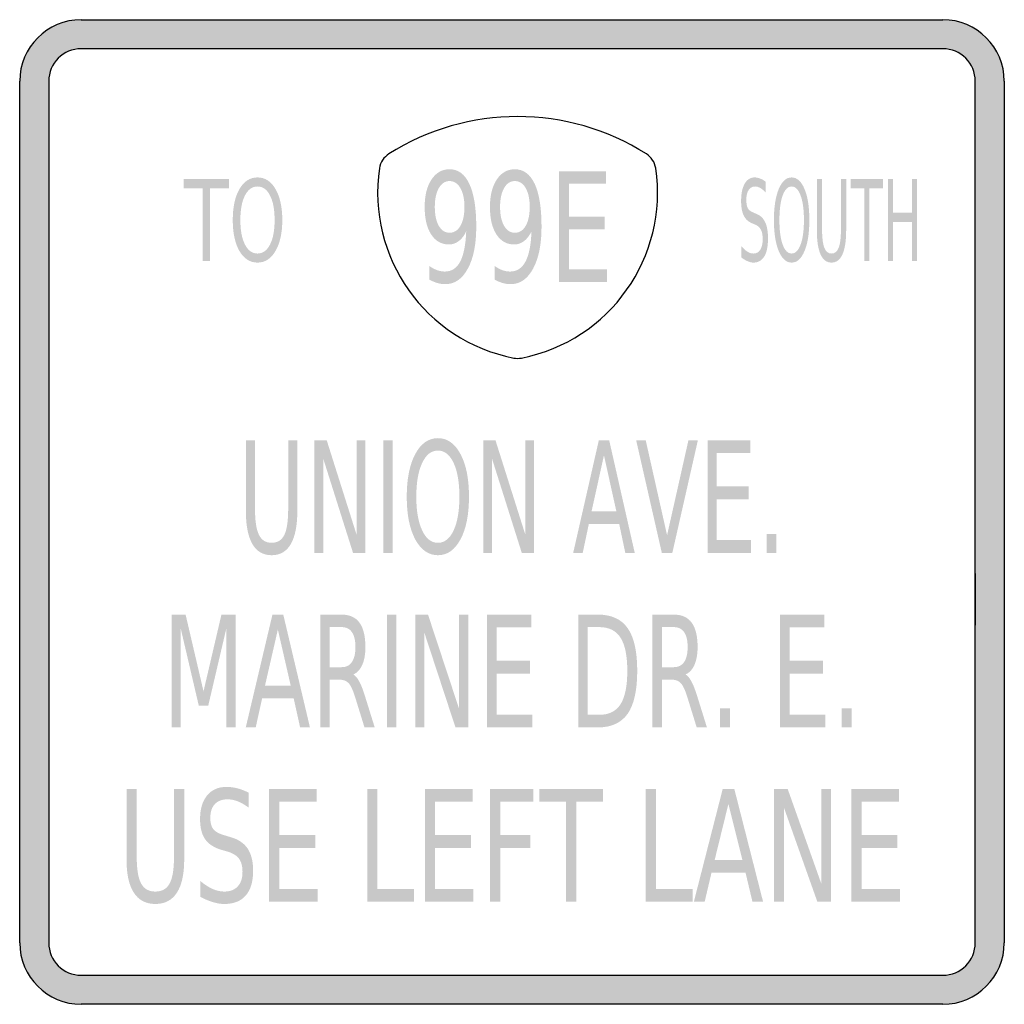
# Model space of a CAD drawing. Header units: inches. Extents: x -0.5 to 0.5, y -0.5 to 0.5.
import ezdxf

# ---------------------------------------------------------------- set-up
doc = ezdxf.new("R2010")
doc.units = ezdxf.units.IN
doc.header["$MEASUREMENT"] = 0

msp = doc.modelspace()

# ---------------------------------------------------------------- hatches: boundary and pattern name
h = msp.add_hatch(color=7)
h.paths.add_polyline_path([(-0.4375, 0.5), (0.4375, 0.5), (0.446, 0.4995), (0.4542, 0.4978), (0.4618, 0.4952), (0.469, 0.4915), (0.4757, 0.487), (0.4817, 0.4817), (0.487, 0.4757), (0.4915, 0.469), (0.4952, 0.4618), (0.4978, 0.4542), (0.4995, 0.446), (0.5, 0.4375), (0.5, -0.4375), (0.4995, -0.446), (0.4978, -0.4542), (0.4952, -0.4618), (0.4915, -0.469), (0.487, -0.4757), (0.4817, -0.4817), (0.4757, -0.487), (0.469, -0.4915), (0.4618, -0.4952), (0.4542, -0.4978), (0.446, -0.4995), (0.4375, -0.5), (-0.4375, -0.5), (-0.446, -0.4995), (-0.4542, -0.4978), (-0.4618, -0.4952), (-0.469, -0.4915), (-0.4757, -0.487), (-0.4817, -0.4817), (-0.487, -0.4757), (-0.4915, -0.469), (-0.4952, -0.4618), (-0.4978, -0.4542), (-0.4995, -0.446), (-0.5, -0.4375), (-0.5, 0.4375), (-0.4995, 0.446), (-0.4978, 0.4542), (-0.4952, 0.4618), (-0.4915, 0.469), (-0.487, 0.4757), (-0.4817, 0.4817), (-0.4757, 0.487), (-0.469, 0.4915), (-0.4618, 0.4952), (-0.4542, 0.4978), (-0.446, 0.4995), (-0.4375, 0.5)])
edge = h.paths.add_edge_path(flags=0)
edge.add_spline(control_points=[(-0.4705, -0.4375), (-0.4705, -0.4557), (-0.4557, -0.4705), (-0.4375, -0.4705)], knot_values=[0, 0, 0, 0, 1, 1, 1, 1], degree=3, periodic=0)
edge.add_line((-0.4375, -0.4705), (0.4375, -0.4705))
edge.add_spline(control_points=[(0.4375, -0.4705), (0.4557, -0.4705), (0.4705, -0.4557), (0.4705, -0.4375)], knot_values=[0, 0, 0, 0, 1, 1, 1, 1], degree=3, periodic=0)
edge.add_line((0.4705, -0.4375), (0.4705, 0.4375))
edge.add_spline(control_points=[(0.4705, 0.4375), (0.4705, 0.4557), (0.4557, 0.4705), (0.4375, 0.4705)], knot_values=[0, 0, 0, 0, 1, 1, 1, 1], degree=3, periodic=0)
edge.add_line((0.4375, 0.4705), (-0.4375, 0.4705))
edge.add_spline(control_points=[(-0.4375, 0.4705), (-0.4557, 0.4705), (-0.4705, 0.4557), (-0.4705, 0.4375)], knot_values=[0, 0, 0, 0, 1, 1, 1, 1], degree=3, periodic=0)
edge.add_line((-0.4705, 0.4375), (-0.4705, -0.4375))
h = msp.add_hatch(color=7)
edge = h.paths.add_edge_path()
edge.add_line((-0.0839, 0.2359), (-0.0839, 0.2498))
edge.add_spline(control_points=[(-0.0839, 0.2498), (-0.0813, 0.248), (-0.0787, 0.2466), (-0.076, 0.2456), (-0.0734, 0.2447), (-0.0708, 0.2442), (-0.0682, 0.2442), (-0.0614, 0.2442), (-0.0562, 0.2476), (-0.0526, 0.2543), (-0.0491, 0.2611), (-0.047, 0.2714), (-0.0465, 0.2851)], knot_values=[0, 0, 0, 0, 1, 1, 1, 2, 2, 2, 3, 3, 3, 4, 4, 4, 4], degree=3, periodic=0)
edge.add_spline(control_points=[(-0.0465, 0.2851), (-0.0485, 0.2808), (-0.051, 0.2775), (-0.054, 0.2752), (-0.057, 0.2729), (-0.0604, 0.2717), (-0.064, 0.2717), (-0.0716, 0.2717), (-0.0777, 0.2751), (-0.0821, 0.2819), (-0.0865, 0.2887), (-0.0887, 0.298), (-0.0887, 0.3098), (-0.0887, 0.3214), (-0.0864, 0.3307), (-0.0818, 0.3376), (-0.0772, 0.3446), (-0.0711, 0.3481), (-0.0634, 0.3481), (-0.0546, 0.3481), (-0.0479, 0.3431), (-0.0433, 0.3332), (-0.0386, 0.3232), (-0.0363, 0.3087), (-0.0363, 0.2897), (-0.0363, 0.272), (-0.0391, 0.2578), (-0.0448, 0.2473), (-0.0505, 0.2367), (-0.0581, 0.2314), (-0.0678, 0.2314), (-0.0704, 0.2314), (-0.073, 0.2318), (-0.0756, 0.2325), (-0.0783, 0.2333), (-0.081, 0.2344), (-0.0839, 0.2359)], knot_values=[0, 0, 0, 0, 1, 1, 1, 2, 2, 2, 3, 3, 3, 4, 4, 4, 5, 5, 5, 6, 6, 6, 7, 7, 7, 8, 8, 8, 9, 9, 9, 10, 10, 10, 11, 11, 11, 12, 12, 12, 12], degree=3, periodic=0)
edge = h.paths.add_edge_path(flags=0)
edge.add_spline(control_points=[(-0.0634, 0.2836), (-0.0588, 0.2836), (-0.0551, 0.286), (-0.0524, 0.2906), (-0.0497, 0.2953), (-0.0483, 0.3017), (-0.0483, 0.3098), (-0.0483, 0.3179), (-0.0497, 0.3243), (-0.0524, 0.329), (-0.0551, 0.3337), (-0.0588, 0.3361), (-0.0634, 0.3361), (-0.068, 0.3361), (-0.0716, 0.3337), (-0.0743, 0.329), (-0.077, 0.3243), (-0.0784, 0.3179), (-0.0784, 0.3098), (-0.0784, 0.3017), (-0.077, 0.2953), (-0.0743, 0.2906), (-0.0716, 0.286), (-0.068, 0.2836), (-0.0634, 0.2836)], knot_values=[0, 0, 0, 0, 1, 1, 1, 2, 2, 2, 3, 3, 3, 4, 4, 4, 5, 5, 5, 6, 6, 6, 7, 7, 7, 8, 8, 8, 8], degree=3, periodic=0)
h = msp.add_hatch(color=7)
edge = h.paths.add_edge_path()
edge.add_line((-0.0176, 0.2359), (-0.0176, 0.2498))
edge.add_spline(control_points=[(-0.0176, 0.2498), (-0.015, 0.248), (-0.0123, 0.2466), (-0.0097, 0.2456), (-0.0071, 0.2447), (-0.0045, 0.2442), (-0.0019, 0.2442), (0.0049, 0.2442), (0.0101, 0.2476), (0.0137, 0.2543), (0.0173, 0.2611), (0.0193, 0.2714), (0.0198, 0.2851)], knot_values=[0, 0, 0, 0, 1, 1, 1, 2, 2, 2, 3, 3, 3, 4, 4, 4, 4], degree=3, periodic=0)
edge.add_spline(control_points=[(0.0198, 0.2851), (0.0178, 0.2808), (0.0153, 0.2775), (0.0123, 0.2752), (0.0093, 0.2729), (0.006, 0.2717), (0.0023, 0.2717), (-0.0053, 0.2717), (-0.0114, 0.2751), (-0.0158, 0.2819), (-0.0202, 0.2887), (-0.0224, 0.298), (-0.0224, 0.3098), (-0.0224, 0.3214), (-0.0201, 0.3307), (-0.0155, 0.3376), (-0.0109, 0.3446), (-0.0047, 0.3481), (0.0029, 0.3481), (0.0117, 0.3481), (0.0184, 0.3431), (0.0231, 0.3332), (0.0277, 0.3232), (0.03, 0.3087), (0.03, 0.2897), (0.03, 0.272), (0.0272, 0.2578), (0.0215, 0.2473), (0.0158, 0.2367), (0.0082, 0.2314), (-0.0014, 0.2314), (-0.004, 0.2314), (-0.0067, 0.2318), (-0.0093, 0.2325), (-0.0119, 0.2333), (-0.0147, 0.2344), (-0.0176, 0.2359)], knot_values=[0, 0, 0, 0, 1, 1, 1, 2, 2, 2, 3, 3, 3, 4, 4, 4, 5, 5, 5, 6, 6, 6, 7, 7, 7, 8, 8, 8, 9, 9, 9, 10, 10, 10, 11, 11, 11, 12, 12, 12, 12], degree=3, periodic=0)
edge = h.paths.add_edge_path(flags=0)
edge.add_spline(control_points=[(0.0029, 0.2836), (0.0076, 0.2836), (0.0112, 0.286), (0.0139, 0.2906), (0.0166, 0.2953), (0.018, 0.3017), (0.018, 0.3098), (0.018, 0.3179), (0.0166, 0.3243), (0.0139, 0.329), (0.0112, 0.3337), (0.0076, 0.3361), (0.0029, 0.3361), (-0.0017, 0.3361), (-0.0053, 0.3337), (-0.008, 0.329), (-0.0107, 0.3243), (-0.0121, 0.3179), (-0.0121, 0.3098), (-0.0121, 0.3017), (-0.0107, 0.2953), (-0.008, 0.2906), (-0.0053, 0.286), (-0.0017, 0.2836), (0.0029, 0.2836)], knot_values=[0, 0, 0, 0, 1, 1, 1, 2, 2, 2, 3, 3, 3, 4, 4, 4, 5, 5, 5, 6, 6, 6, 7, 7, 7, 8, 8, 8, 8], degree=3, periodic=0)
for points in [[(0.0476, 0.3461), (0.0956, 0.3461), (0.0956, 0.3333), (0.0579, 0.3333), (0.0579, 0.3), (0.0941, 0.3), (0.0941, 0.2872), (0.0579, 0.2872), (0.0579, 0.2464), (0.0966, 0.2464), (0.0966, 0.2336), (0.0476, 0.2336), (0.0476, 0.3461)], [(-0.3335, 0.3383), (-0.2875, 0.3383), (-0.2875, 0.3288), (-0.3068, 0.3288), (-0.3068, 0.2549), (-0.3142, 0.2549), (-0.3142, 0.3288), (-0.3335, 0.3288), (-0.3335, 0.3383)], [(0.3439, 0.3383), (0.3768, 0.3383), (0.3768, 0.3288), (0.363, 0.3288), (0.363, 0.2549), (0.3577, 0.2549), (0.3577, 0.3288), (0.3439, 0.3288), (0.3439, 0.3383)], [(0.3818, 0.3383), (0.3871, 0.3383), (0.3871, 0.3041), (0.4062, 0.3041), (0.4062, 0.3383), (0.4114, 0.3383), (0.4114, 0.2549), (0.4062, 0.2549), (0.4062, 0.2946), (0.3871, 0.2946), (0.3871, 0.2549), (0.3818, 0.2549), (0.3818, 0.3383)], [(-0.2006, 0.0729), (-0.1882, 0.0729), (-0.1579, -0.0229), (-0.1579, 0.0729), (-0.1489, 0.0729), (-0.1489, -0.0417), (-0.1614, -0.0417), (-0.1917, 0.0542), (-0.1917, -0.0417), (-0.2006, -0.0417), (-0.2006, 0.0729)], [(-0.1306, 0.0729), (-0.1213, 0.0729), (-0.1213, -0.0417), (-0.1306, -0.0417), (-0.1306, 0.0729)], [(-0.0292, 0.0729), (-0.0168, 0.0729), (0.0135, -0.0229), (0.0135, 0.0729), (0.0225, 0.0729), (0.0225, -0.0417), (0.01, -0.0417), (-0.0203, 0.0542), (-0.0203, -0.0417), (-0.0292, -0.0417), (-0.0292, 0.0729)], [(0.1522, -0.0417), (0.1261, 0.0729), (0.1358, 0.0729), (0.1575, -0.0236), (0.1792, 0.0729), (0.1888, 0.0729), (0.1628, -0.0417), (0.1522, -0.0417)], [(0.1987, 0.0729), (0.2419, 0.0729), (0.2419, 0.0599), (0.208, 0.0599), (0.208, 0.0259), (0.2405, 0.0259), (0.2405, 0.0129), (0.208, 0.0129), (0.208, -0.0286), (0.2427, -0.0286), (0.2427, -0.0417), (0.1987, -0.0417), (0.1987, 0.0729)], [(0.2587, -0.0222), (0.2684, -0.0222), (0.2684, -0.0417), (0.2587, -0.0417), (0.2587, -0.0222)], [(-0.3458, -0.1042), (-0.3315, -0.1042), (-0.3133, -0.1821), (-0.2951, -0.1042), (-0.2807, -0.1042), (-0.2807, -0.2188), (-0.2901, -0.2188), (-0.2901, -0.1181), (-0.3085, -0.1967), (-0.3181, -0.1967), (-0.3365, -0.1181), (-0.3365, -0.2188), (-0.3458, -0.2188), (-0.3458, -0.1042)], [(-0.127, -0.1042), (-0.1174, -0.1042), (-0.1174, -0.2188), (-0.127, -0.2188), (-0.127, -0.1042)], [(-0.0983, -0.1042), (-0.0853, -0.1042), (-0.0537, -0.2), (-0.0537, -0.1042), (-0.0444, -0.1042), (-0.0444, -0.2188), (-0.0574, -0.2188), (-0.0889, -0.1229), (-0.0889, -0.2188), (-0.0983, -0.2188), (-0.0983, -0.1042)], [(-0.0253, -0.1042), (0.0197, -0.1042), (0.0197, -0.1172), (-0.0156, -0.1172), (-0.0156, -0.1511), (0.0183, -0.1511), (0.0183, -0.1642), (-0.0156, -0.1642), (-0.0156, -0.2057), (0.0206, -0.2057), (0.0206, -0.2188), (-0.0253, -0.2188), (-0.0253, -0.1042)], [(0.2723, -0.1042), (0.3173, -0.1042), (0.3173, -0.1172), (0.282, -0.1172), (0.282, -0.1511), (0.3159, -0.1511), (0.3159, -0.1642), (0.282, -0.1642), (0.282, -0.2057), (0.3182, -0.2057), (0.3182, -0.2188), (0.2723, -0.2188), (0.2723, -0.1042)], [(0.2112, -0.1993), (0.2213, -0.1993), (0.2213, -0.2188), (0.2112, -0.2188), (0.2112, -0.1993)], [(0.3348, -0.1993), (0.3449, -0.1993), (0.3449, -0.2188), (0.3348, -0.2188), (0.3348, -0.1993)], [(-0.2467, -0.2813), (-0.1983, -0.2813), (-0.1983, -0.2943), (-0.2364, -0.2943), (-0.2364, -0.3282), (-0.1999, -0.3282), (-0.1999, -0.3413), (-0.2364, -0.3413), (-0.2364, -0.3828), (-0.1974, -0.3828), (-0.1974, -0.3958), (-0.2467, -0.3958), (-0.2467, -0.2813)], [(-0.147, -0.2813), (-0.1367, -0.2813), (-0.1367, -0.3828), (-0.0994, -0.3828), (-0.0994, -0.3958), (-0.147, -0.3958), (-0.147, -0.2813)], [(-0.0885, -0.2813), (-0.0401, -0.2813), (-0.0401, -0.2943), (-0.0782, -0.2943), (-0.0782, -0.3282), (-0.0417, -0.3282), (-0.0417, -0.3413), (-0.0782, -0.3413), (-0.0782, -0.3828), (-0.0392, -0.3828), (-0.0392, -0.3958), (-0.0885, -0.3958), (-0.0885, -0.2813)], [(-0.0222, -0.2813), (0.0218, -0.2813), (0.0218, -0.2943), (-0.0118, -0.2943), (-0.0118, -0.3281), (0.0186, -0.3281), (0.0186, -0.3411), (-0.0118, -0.3411), (-0.0118, -0.3958), (-0.0222, -0.3958), (-0.0222, -0.2813)], [(0.0277, -0.2813), (0.0925, -0.2813), (0.0925, -0.2943), (0.0653, -0.2943), (0.0653, -0.3958), (0.0549, -0.3958), (0.0549, -0.2943), (0.0277, -0.2943), (0.0277, -0.2813)], [(0.1357, -0.2813), (0.1461, -0.2813), (0.1461, -0.3828), (0.1834, -0.3828), (0.1834, -0.3958), (0.1357, -0.3958), (0.1357, -0.2813)], [(0.2661, -0.2813), (0.28, -0.2813), (0.314, -0.3771), (0.314, -0.2813), (0.3241, -0.2813), (0.3241, -0.3958), (0.3101, -0.3958), (0.2761, -0.3), (0.2761, -0.3958), (0.2661, -0.3958), (0.2661, -0.2813)], [(0.3446, -0.2813), (0.393, -0.2813), (0.393, -0.2943), (0.355, -0.2943), (0.355, -0.3282), (0.3915, -0.3282), (0.3915, -0.3413), (0.355, -0.3413), (0.355, -0.3828), (0.394, -0.3828), (0.394, -0.3958), (0.3446, -0.3958), (0.3446, -0.2813)]]:
    msp.add_hatch(color=7).paths.add_polyline_path(points)
h = msp.add_hatch(color=7)
edge = h.paths.add_edge_path()
edge.add_spline(control_points=[(-0.2585, 0.3398), (-0.2508, 0.3398), (-0.2447, 0.3359), (-0.2402, 0.328), (-0.2356, 0.3202), (-0.2333, 0.3097), (-0.2333, 0.2965), (-0.2333, 0.2834), (-0.2356, 0.2729), (-0.2402, 0.2651), (-0.2447, 0.2572), (-0.2508, 0.2533), (-0.2585, 0.2533), (-0.2661, 0.2533), (-0.2722, 0.2572), (-0.2768, 0.265), (-0.2813, 0.2728), (-0.2836, 0.2833), (-0.2836, 0.2965), (-0.2836, 0.3097), (-0.2813, 0.3202), (-0.2768, 0.328), (-0.2722, 0.3359), (-0.2661, 0.3398), (-0.2585, 0.3398)], knot_values=[0, 0, 0, 0, 1, 1, 1, 2, 2, 2, 3, 3, 3, 4, 4, 4, 5, 5, 5, 6, 6, 6, 7, 7, 7, 8, 8, 8, 8], degree=3, periodic=0)
edge = h.paths.add_edge_path(flags=0)
edge.add_spline(control_points=[(-0.2585, 0.3306), (-0.2638, 0.3306), (-0.268, 0.3276), (-0.2712, 0.3215), (-0.2743, 0.3154), (-0.2759, 0.307), (-0.2759, 0.2965), (-0.2759, 0.286), (-0.2743, 0.2777), (-0.2712, 0.2716), (-0.268, 0.2655), (-0.2638, 0.2625), (-0.2585, 0.2625), (-0.2531, 0.2625), (-0.2489, 0.2655), (-0.2458, 0.2716), (-0.2426, 0.2777), (-0.2411, 0.286), (-0.2411, 0.2965), (-0.2411, 0.307), (-0.2426, 0.3154), (-0.2458, 0.3215), (-0.2489, 0.3276), (-0.2531, 0.3306), (-0.2585, 0.3306)], knot_values=[0, 0, 0, 0, 1, 1, 1, 2, 2, 2, 3, 3, 3, 4, 4, 4, 5, 5, 5, 6, 6, 6, 7, 7, 7, 8, 8, 8, 8], degree=3, periodic=0)
h = msp.add_hatch(color=7)
edge = h.paths.add_edge_path()
edge.add_line((0.2577, 0.3355), (0.2577, 0.3245))
edge.add_spline(control_points=[(0.2577, 0.3245), (0.2557, 0.3266), (0.2538, 0.3281), (0.2521, 0.3291), (0.2503, 0.3301), (0.2486, 0.3306), (0.2469, 0.3306), (0.2441, 0.3306), (0.2418, 0.3294), (0.2403, 0.327), (0.2387, 0.3247), (0.238, 0.3213), (0.238, 0.3169), (0.238, 0.3132), (0.2385, 0.3104), (0.2395, 0.3085), (0.2405, 0.3067), (0.2425, 0.3051), (0.2454, 0.304)], knot_values=[0, 0, 0, 0, 1, 1, 1, 2, 2, 2, 3, 3, 3, 4, 4, 4, 5, 5, 5, 6, 6, 6, 6], degree=3, periodic=0)
edge.add_line((0.2454, 0.304), (0.2486, 0.3026))
edge.add_spline(control_points=[(0.2486, 0.3026), (0.2525, 0.301), (0.2554, 0.2982), (0.2572, 0.2941), (0.2591, 0.2901), (0.26, 0.2847), (0.26, 0.2779), (0.26, 0.2699), (0.2588, 0.2637), (0.2563, 0.2596), (0.2537, 0.2554), (0.25, 0.2533), (0.2452, 0.2533), (0.2433, 0.2533), (0.2414, 0.2538), (0.2393, 0.2547), (0.2372, 0.2555), (0.2351, 0.2569), (0.2328, 0.2586)], knot_values=[0, 0, 0, 0, 1, 1, 1, 2, 2, 2, 3, 3, 3, 4, 4, 4, 5, 5, 5, 6, 6, 6, 6], degree=3, periodic=0)
edge.add_line((0.2328, 0.2586), (0.2328, 0.2702))
edge.add_spline(control_points=[(0.2328, 0.2702), (0.235, 0.2677), (0.2371, 0.2657), (0.2391, 0.2644), (0.2412, 0.2631), (0.2432, 0.2625), (0.2452, 0.2625), (0.2482, 0.2625), (0.2505, 0.2637), (0.2521, 0.2663), (0.2538, 0.2688), (0.2546, 0.2724), (0.2546, 0.2771), (0.2546, 0.2812), (0.254, 0.2844), (0.2528, 0.2867), (0.2516, 0.289), (0.2497, 0.2907), (0.247, 0.2919)], knot_values=[0, 0, 0, 0, 1, 1, 1, 2, 2, 2, 3, 3, 3, 4, 4, 4, 5, 5, 5, 6, 6, 6, 6], degree=3, periodic=0)
edge.add_line((0.247, 0.2919), (0.2438, 0.2932))
edge.add_spline(control_points=[(0.2438, 0.2932), (0.2399, 0.2949), (0.2371, 0.2975), (0.2353, 0.3011), (0.2336, 0.3047), (0.2327, 0.3096), (0.2327, 0.316), (0.2327, 0.3234), (0.2339, 0.3292), (0.2363, 0.3334), (0.2387, 0.3376), (0.2421, 0.3398), (0.2463, 0.3398), (0.2482, 0.3398), (0.25, 0.3394), (0.2519, 0.3387), (0.2538, 0.338), (0.2557, 0.3369), (0.2577, 0.3355)], knot_values=[0, 0, 0, 0, 1, 1, 1, 2, 2, 2, 3, 3, 3, 4, 4, 4, 5, 5, 5, 6, 6, 6, 6], degree=3, periodic=0)
h = msp.add_hatch(color=7)
edge = h.paths.add_edge_path()
edge.add_spline(control_points=[(0.284, 0.3398), (0.2895, 0.3398), (0.2938, 0.3359), (0.2971, 0.328), (0.3004, 0.3202), (0.302, 0.3097), (0.302, 0.2965), (0.302, 0.2834), (0.3004, 0.2729), (0.2971, 0.2651), (0.2938, 0.2572), (0.2895, 0.2533), (0.284, 0.2533), (0.2786, 0.2533), (0.2742, 0.2572), (0.2709, 0.265), (0.2677, 0.2728), (0.266, 0.2833), (0.266, 0.2965), (0.266, 0.3097), (0.2677, 0.3202), (0.2709, 0.328), (0.2742, 0.3359), (0.2786, 0.3398), (0.284, 0.3398)], knot_values=[0, 0, 0, 0, 1, 1, 1, 2, 2, 2, 3, 3, 3, 4, 4, 4, 5, 5, 5, 6, 6, 6, 7, 7, 7, 8, 8, 8, 8], degree=3, periodic=0)
edge = h.paths.add_edge_path(flags=0)
edge.add_spline(control_points=[(0.284, 0.3306), (0.2802, 0.3306), (0.2772, 0.3276), (0.2749, 0.3215), (0.2727, 0.3154), (0.2716, 0.307), (0.2716, 0.2965), (0.2716, 0.286), (0.2727, 0.2777), (0.2749, 0.2716), (0.2772, 0.2655), (0.2802, 0.2625), (0.284, 0.2625), (0.2878, 0.2625), (0.2909, 0.2655), (0.2931, 0.2716), (0.2954, 0.2777), (0.2965, 0.286), (0.2965, 0.2965), (0.2965, 0.307), (0.2954, 0.3154), (0.2931, 0.3215), (0.2909, 0.3276), (0.2878, 0.3306), (0.284, 0.3306)], knot_values=[0, 0, 0, 0, 1, 1, 1, 2, 2, 2, 3, 3, 3, 4, 4, 4, 5, 5, 5, 6, 6, 6, 7, 7, 7, 8, 8, 8, 8], degree=3, periodic=0)
h = msp.add_hatch(color=7)
edge = h.paths.add_edge_path()
edge.add_line((0.3096, 0.3383), (0.3149, 0.3383))
edge.add_line((0.3149, 0.3383), (0.3149, 0.2876))
edge.add_spline(control_points=[(0.3149, 0.2876), (0.3149, 0.2787), (0.3157, 0.2723), (0.3172, 0.2684), (0.3187, 0.2644), (0.3211, 0.2625), (0.3245, 0.2625), (0.3279, 0.2625), (0.3303, 0.2644), (0.3318, 0.2684), (0.3333, 0.2723), (0.3341, 0.2787), (0.3341, 0.2876)], knot_values=[0, 0, 0, 0, 1, 1, 1, 2, 2, 2, 3, 3, 3, 4, 4, 4, 4], degree=3, periodic=0)
edge.add_line((0.3341, 0.2876), (0.3341, 0.3383))
edge.add_line((0.3341, 0.3383), (0.3394, 0.3383))
edge.add_line((0.3394, 0.3383), (0.3394, 0.2862))
edge.add_spline(control_points=[(0.3394, 0.2862), (0.3394, 0.2754), (0.3381, 0.2672), (0.3356, 0.2616), (0.3331, 0.2561), (0.3294, 0.2533), (0.3245, 0.2533), (0.3196, 0.2533), (0.3159, 0.2561), (0.3134, 0.2616), (0.3109, 0.2672), (0.3096, 0.2754), (0.3096, 0.2862)], knot_values=[0, 0, 0, 0, 1, 1, 1, 2, 2, 2, 3, 3, 3, 4, 4, 4, 4], degree=3, periodic=0)
edge.add_line((0.3096, 0.2862), (0.3096, 0.3383))
h = msp.add_hatch(color=7)
edge = h.paths.add_edge_path()
edge.add_line((-0.2703, 0.0729), (-0.261, 0.0729))
edge.add_line((-0.261, 0.0729), (-0.261, 0.0033))
edge.add_spline(control_points=[(-0.261, 0.0033), (-0.261, -0.009), (-0.2597, -0.0178), (-0.257, -0.0232), (-0.2543, -0.0286), (-0.25, -0.0313), (-0.2441, -0.0313), (-0.2382, -0.0313), (-0.2339, -0.0286), (-0.2312, -0.0232), (-0.2286, -0.0178), (-0.2273, -0.009), (-0.2273, 0.0033)], knot_values=[0, 0, 0, 0, 1, 1, 1, 2, 2, 2, 3, 3, 3, 4, 4, 4, 4], degree=3, periodic=0)
edge.add_line((-0.2273, 0.0033), (-0.2273, 0.0729))
edge.add_line((-0.2273, 0.0729), (-0.218, 0.0729))
edge.add_line((-0.218, 0.0729), (-0.218, 0.0014))
edge.add_spline(control_points=[(-0.218, 0.0014), (-0.218, -0.0136), (-0.2202, -0.0248), (-0.2246, -0.0325), (-0.229, -0.0401), (-0.2355, -0.0439), (-0.2441, -0.0439), (-0.2527, -0.0439), (-0.2593, -0.0401), (-0.2637, -0.0325), (-0.2681, -0.0248), (-0.2703, -0.0136), (-0.2703, 0.0014)], knot_values=[0, 0, 0, 0, 1, 1, 1, 2, 2, 2, 3, 3, 3, 4, 4, 4, 4], degree=3, periodic=0)
edge.add_line((-0.2703, 0.0014), (-0.2703, 0.0729))
h = msp.add_hatch(color=7)
edge = h.paths.add_edge_path()
edge.add_spline(control_points=[(-0.0752, 0.075), (-0.0657, 0.075), (-0.058, 0.0696), (-0.0523, 0.0588), (-0.0465, 0.0481), (-0.0437, 0.0336), (-0.0437, 0.0155), (-0.0437, -0.0026), (-0.0465, -0.017), (-0.0523, -0.0277), (-0.058, -0.0385), (-0.0657, -0.0439), (-0.0752, -0.0439), (-0.0848, -0.0439), (-0.0925, -0.0385), (-0.0983, -0.0278), (-0.104, -0.017), (-0.1069, -0.0026), (-0.1069, 0.0155), (-0.1069, 0.0336), (-0.104, 0.0481), (-0.0983, 0.0588), (-0.0925, 0.0696), (-0.0848, 0.075), (-0.0752, 0.075)], knot_values=[0, 0, 0, 0, 1, 1, 1, 2, 2, 2, 3, 3, 3, 4, 4, 4, 5, 5, 5, 6, 6, 6, 7, 7, 7, 8, 8, 8, 8], degree=3, periodic=0)
edge = h.paths.add_edge_path(flags=0)
edge.add_spline(control_points=[(-0.0752, 0.0624), (-0.082, 0.0624), (-0.0873, 0.0582), (-0.0912, 0.0498), (-0.0952, 0.0414), (-0.0972, 0.03), (-0.0972, 0.0155), (-0.0972, 0.0011), (-0.0952, -0.0103), (-0.0912, -0.0187), (-0.0873, -0.0271), (-0.082, -0.0313), (-0.0752, -0.0313), (-0.0685, -0.0313), (-0.0632, -0.0271), (-0.0593, -0.0187), (-0.0554, -0.0103), (-0.0534, 0.0011), (-0.0534, 0.0155), (-0.0534, 0.03), (-0.0554, 0.0414), (-0.0593, 0.0498), (-0.0632, 0.0582), (-0.0685, 0.0624), (-0.0752, 0.0624)], knot_values=[0, 0, 0, 0, 1, 1, 1, 2, 2, 2, 3, 3, 3, 4, 4, 4, 5, 5, 5, 6, 6, 6, 7, 7, 7, 8, 8, 8, 8], degree=3, periodic=0)
h = msp.add_hatch(color=7)
h.paths.add_polyline_path([(0.0882, 0.0729), (0.0987, 0.0729), (0.1247, -0.0417), (0.1151, -0.0417), (0.1089, -0.0123), (0.078, -0.0123), (0.0718, -0.0417), (0.0621, -0.0417), (0.0882, 0.0729)])
h.paths.add_polyline_path([(0.0934, 0.0576), (0.0808, 0.0006), (0.106, 0.0006), (0.0934, 0.0576)], flags=0)
h = msp.add_hatch(color=7)
h.paths.add_polyline_path([(-0.2433, -0.1042), (-0.2323, -0.1042), (-0.2052, -0.2188), (-0.2152, -0.2188), (-0.2217, -0.1894), (-0.2538, -0.1894), (-0.2603, -0.2188), (-0.2704, -0.2188), (-0.2433, -0.1042)])
h.paths.add_polyline_path([(-0.2378, -0.1194), (-0.2509, -0.1765), (-0.2247, -0.1765), (-0.2378, -0.1194)], flags=0)
h = msp.add_hatch(color=7)
edge = h.paths.add_edge_path()
edge.add_spline(control_points=[(-0.1611, -0.165), (-0.159, -0.1662), (-0.157, -0.1686), (-0.1551, -0.1722), (-0.1531, -0.1759), (-0.1511, -0.181), (-0.1492, -0.1874)], knot_values=[0, 0, 0, 0, 1, 1, 1, 2, 2, 2, 2], degree=3, periodic=0)
edge.add_line((-0.1492, -0.1874), (-0.1394, -0.2188))
edge.add_line((-0.1394, -0.2188), (-0.1498, -0.2188))
edge.add_line((-0.1498, -0.2188), (-0.1589, -0.1894))
edge.add_spline(control_points=[(-0.1589, -0.1894), (-0.1612, -0.1817), (-0.1635, -0.1766), (-0.1657, -0.1741), (-0.1679, -0.1716), (-0.1709, -0.1703), (-0.1747, -0.1703)], knot_values=[0, 0, 0, 0, 1, 1, 1, 2, 2, 2, 2], degree=3, periodic=0)
edge.add_line((-0.1747, -0.1703), (-0.1852, -0.1703))
edge.add_line((-0.1852, -0.1703), (-0.1852, -0.2188))
edge.add_line((-0.1852, -0.2188), (-0.1948, -0.2188))
edge.add_line((-0.1948, -0.2188), (-0.1948, -0.1042))
edge.add_line((-0.1948, -0.1042), (-0.1731, -0.1042))
edge.add_spline(control_points=[(-0.1731, -0.1042), (-0.165, -0.1042), (-0.1589, -0.1069), (-0.1549, -0.1124), (-0.1509, -0.1179), (-0.1489, -0.1261), (-0.1489, -0.1372), (-0.1489, -0.1444), (-0.1499, -0.1504), (-0.152, -0.1551), (-0.1541, -0.1599), (-0.1571, -0.1632), (-0.1611, -0.165)], knot_values=[0, 0, 0, 0, 1, 1, 1, 2, 2, 2, 3, 3, 3, 4, 4, 4, 4], degree=3, periodic=0)
edge = h.paths.add_edge_path(flags=0)
edge.add_line((-0.1852, -0.1169), (-0.1852, -0.1576))
edge.add_line((-0.1852, -0.1576), (-0.1731, -0.1576))
edge.add_spline(control_points=[(-0.1731, -0.1576), (-0.1685, -0.1576), (-0.1649, -0.1559), (-0.1626, -0.1524), (-0.1602, -0.1489), (-0.159, -0.1439), (-0.159, -0.1372), (-0.159, -0.1305), (-0.1602, -0.1254), (-0.1626, -0.122), (-0.1649, -0.1186), (-0.1685, -0.1169), (-0.1731, -0.1169)], knot_values=[0, 0, 0, 0, 1, 1, 1, 2, 2, 2, 3, 3, 3, 4, 4, 4, 4], degree=3, periodic=0)
edge.add_line((-0.1731, -0.1169), (-0.1852, -0.1169))
h = msp.add_hatch(color=7)
edge = h.paths.add_edge_path()
edge.add_line((0.0674, -0.1042), (0.0871, -0.1042))
edge.add_spline(control_points=[(0.0871, -0.1042), (0.1009, -0.1042), (0.1111, -0.1088), (0.1175, -0.118), (0.124, -0.1273), (0.1272, -0.1417), (0.1272, -0.1613), (0.1272, -0.1811), (0.1239, -0.1956), (0.1175, -0.2049), (0.111, -0.2141), (0.1009, -0.2188), (0.0871, -0.2188)], knot_values=[0, 0, 0, 0, 1, 1, 1, 2, 2, 2, 3, 3, 3, 4, 4, 4, 4], degree=3, periodic=0)
edge.add_line((0.0871, -0.2188), (0.0674, -0.2188))
edge.add_line((0.0674, -0.2188), (0.0674, -0.1042))
edge = h.paths.add_edge_path(flags=0)
edge.add_line((0.077, -0.1169), (0.077, -0.206))
edge.add_line((0.077, -0.206), (0.0886, -0.206))
edge.add_spline(control_points=[(0.0886, -0.206), (0.0984, -0.206), (0.1056, -0.2024), (0.1102, -0.1953), (0.1148, -0.1881), (0.1171, -0.1768), (0.1171, -0.1613), (0.1171, -0.146), (0.1148, -0.1348), (0.1102, -0.1276), (0.1056, -0.1205), (0.0984, -0.1169), (0.0886, -0.1169)], knot_values=[0, 0, 0, 0, 1, 1, 1, 2, 2, 2, 3, 3, 3, 4, 4, 4, 4], degree=3, periodic=0)
edge.add_line((0.0886, -0.1169), (0.077, -0.1169))
h = msp.add_hatch(color=7)
edge = h.paths.add_edge_path()
edge.add_spline(control_points=[(0.1763, -0.165), (0.1784, -0.1662), (0.1804, -0.1686), (0.1823, -0.1722), (0.1843, -0.1759), (0.1862, -0.181), (0.1882, -0.1874)], knot_values=[0, 0, 0, 0, 1, 1, 1, 2, 2, 2, 2], degree=3, periodic=0)
edge.add_line((0.1882, -0.1874), (0.198, -0.2188))
edge.add_line((0.198, -0.2188), (0.1876, -0.2188))
edge.add_line((0.1876, -0.2188), (0.1785, -0.1894))
edge.add_spline(control_points=[(0.1785, -0.1894), (0.1762, -0.1817), (0.1739, -0.1766), (0.1717, -0.1741), (0.1695, -0.1716), (0.1665, -0.1703), (0.1627, -0.1703)], knot_values=[0, 0, 0, 0, 1, 1, 1, 2, 2, 2, 2], degree=3, periodic=0)
edge.add_line((0.1627, -0.1703), (0.1522, -0.1703))
edge.add_line((0.1522, -0.1703), (0.1522, -0.2188))
edge.add_line((0.1522, -0.2188), (0.1426, -0.2188))
edge.add_line((0.1426, -0.2188), (0.1426, -0.1042))
edge.add_line((0.1426, -0.1042), (0.1643, -0.1042))
edge.add_spline(control_points=[(0.1643, -0.1042), (0.1724, -0.1042), (0.1785, -0.1069), (0.1825, -0.1124), (0.1865, -0.1179), (0.1885, -0.1261), (0.1885, -0.1372), (0.1885, -0.1444), (0.1874, -0.1504), (0.1854, -0.1551), (0.1833, -0.1599), (0.1803, -0.1632), (0.1763, -0.165)], knot_values=[0, 0, 0, 0, 1, 1, 1, 2, 2, 2, 3, 3, 3, 4, 4, 4, 4], degree=3, periodic=0)
edge = h.paths.add_edge_path(flags=0)
edge.add_line((0.1522, -0.1169), (0.1522, -0.1576))
edge.add_line((0.1522, -0.1576), (0.1643, -0.1576))
edge.add_spline(control_points=[(0.1643, -0.1576), (0.1689, -0.1576), (0.1724, -0.1559), (0.1748, -0.1524), (0.1772, -0.1489), (0.1784, -0.1439), (0.1784, -0.1372), (0.1784, -0.1305), (0.1772, -0.1254), (0.1748, -0.122), (0.1724, -0.1186), (0.1689, -0.1169), (0.1643, -0.1169)], knot_values=[0, 0, 0, 0, 1, 1, 1, 2, 2, 2, 3, 3, 3, 4, 4, 4, 4], degree=3, periodic=0)
edge.add_line((0.1643, -0.1169), (0.1522, -0.1169))
h = msp.add_hatch(color=7)
edge = h.paths.add_edge_path()
edge.add_line((-0.2676, -0.285), (-0.2676, -0.3001))
edge.add_spline(control_points=[(-0.2676, -0.3001), (-0.2715, -0.2973), (-0.2752, -0.2952), (-0.2787, -0.2938), (-0.2822, -0.2925), (-0.2855, -0.2918), (-0.2888, -0.2918), (-0.2944, -0.2918), (-0.2988, -0.2934), (-0.3018, -0.2967), (-0.3049, -0.3), (-0.3064, -0.3046), (-0.3064, -0.3106), (-0.3064, -0.3157), (-0.3054, -0.3195), (-0.3034, -0.3221), (-0.3013, -0.3247), (-0.2975, -0.3268), (-0.2918, -0.3284)], knot_values=[0, 0, 0, 0, 1, 1, 1, 2, 2, 2, 3, 3, 3, 4, 4, 4, 5, 5, 5, 6, 6, 6, 6], degree=3, periodic=0)
edge.add_line((-0.2918, -0.3284), (-0.2856, -0.3303))
edge.add_spline(control_points=[(-0.2856, -0.3303), (-0.2778, -0.3325), (-0.2721, -0.3364), (-0.2684, -0.3419), (-0.2648, -0.3475), (-0.2629, -0.3549), (-0.2629, -0.3642), (-0.2629, -0.3753), (-0.2654, -0.3837), (-0.2704, -0.3895), (-0.2753, -0.3952), (-0.2826, -0.3981), (-0.2922, -0.3981), (-0.2959, -0.3981), (-0.2998, -0.3974), (-0.3038, -0.3962), (-0.3079, -0.395), (-0.3122, -0.3932), (-0.3165, -0.3908)], knot_values=[0, 0, 0, 0, 1, 1, 1, 2, 2, 2, 3, 3, 3, 4, 4, 4, 5, 5, 5, 6, 6, 6, 6], degree=3, periodic=0)
edge.add_line((-0.3165, -0.3908), (-0.3165, -0.3748))
edge.add_spline(control_points=[(-0.3165, -0.3748), (-0.3123, -0.3783), (-0.3082, -0.381), (-0.3042, -0.3828), (-0.3001, -0.3846), (-0.2962, -0.3855), (-0.2922, -0.3855), (-0.2863, -0.3855), (-0.2818, -0.3837), (-0.2786, -0.3803), (-0.2753, -0.3768), (-0.2737, -0.3718), (-0.2737, -0.3654), (-0.2737, -0.3597), (-0.2749, -0.3553), (-0.2772, -0.3522), (-0.2795, -0.349), (-0.2833, -0.3466), (-0.2886, -0.345)], knot_values=[0, 0, 0, 0, 1, 1, 1, 2, 2, 2, 3, 3, 3, 4, 4, 4, 5, 5, 5, 6, 6, 6, 6], degree=3, periodic=0)
edge.add_line((-0.2886, -0.345), (-0.2949, -0.3432))
edge.add_spline(control_points=[(-0.2949, -0.3432), (-0.3026, -0.3409), (-0.3082, -0.3373), (-0.3116, -0.3324), (-0.3151, -0.3275), (-0.3168, -0.3206), (-0.3168, -0.3119), (-0.3168, -0.3017), (-0.3144, -0.2938), (-0.3097, -0.2879), (-0.3049, -0.2821), (-0.2983, -0.2792), (-0.29, -0.2792), (-0.2863, -0.2792), (-0.2827, -0.2797), (-0.279, -0.2806), (-0.2752, -0.2816), (-0.2714, -0.2831), (-0.2676, -0.285)], knot_values=[0, 0, 0, 0, 1, 1, 1, 2, 2, 2, 3, 3, 3, 4, 4, 4, 5, 5, 5, 6, 6, 6, 6], degree=3, periodic=0)
h = msp.add_hatch(color=7)
edge = h.paths.add_edge_path()
edge.add_line((-0.3915, -0.2813), (-0.3811, -0.2813))
edge.add_line((-0.3811, -0.2813), (-0.3811, -0.3509))
edge.add_spline(control_points=[(-0.3811, -0.3509), (-0.3811, -0.3631), (-0.3796, -0.372), (-0.3766, -0.3774), (-0.3737, -0.3828), (-0.3688, -0.3855), (-0.3622, -0.3855), (-0.3555, -0.3855), (-0.3507, -0.3828), (-0.3478, -0.3774), (-0.3448, -0.372), (-0.3433, -0.3631), (-0.3433, -0.3509)], knot_values=[0, 0, 0, 0, 1, 1, 1, 2, 2, 2, 3, 3, 3, 4, 4, 4, 4], degree=3, periodic=0)
edge.add_line((-0.3433, -0.3509), (-0.3433, -0.2813))
edge.add_line((-0.3433, -0.2813), (-0.3329, -0.2813))
edge.add_line((-0.3329, -0.2813), (-0.3329, -0.3528))
edge.add_spline(control_points=[(-0.3329, -0.3528), (-0.3329, -0.3677), (-0.3354, -0.379), (-0.3403, -0.3866), (-0.3452, -0.3942), (-0.3525, -0.3981), (-0.3622, -0.3981), (-0.3719, -0.3981), (-0.3792, -0.3942), (-0.3841, -0.3866), (-0.3891, -0.379), (-0.3915, -0.3677), (-0.3915, -0.3528)], knot_values=[0, 0, 0, 0, 1, 1, 1, 2, 2, 2, 3, 3, 3, 4, 4, 4, 4], degree=3, periodic=0)
edge.add_line((-0.3915, -0.3528), (-0.3915, -0.2813))
h = msp.add_hatch(color=7)
h.paths.add_polyline_path([(0.214, -0.2813), (0.2258, -0.2813), (0.255, -0.3958), (0.2442, -0.3958), (0.2372, -0.3664), (0.2026, -0.3664), (0.1957, -0.3958), (0.1847, -0.3958), (0.214, -0.2813)])
h.paths.add_polyline_path([(0.2198, -0.2965), (0.2058, -0.3535), (0.234, -0.3535), (0.2198, -0.2965)], flags=0)

# ---------------------------------------------------------------- linework, layer by layer
at = {"color": 7}
for p, q in [((-0.4375, 0.5), (0.4375, 0.5)), ((-0.5, -0.4375), (-0.5, 0.4375)), ((0.5, 0.4375), (0.5, -0.4375)), ((0.4705, -0.0625), (0.4705, -0.115)), ((0.4375, -0.5), (-0.4375, -0.5))]:
    msp.add_line(p, q, dxfattribs=at)
for points in [[(0.4375, 0.4705), (-0.4375, 0.4705)], [(-0.4705, 0.4375), (-0.4705, -0.4375)], [(0.4705, -0.4375), (0.4705, 0.4375)], [(-0.4375, -0.4705), (0.4375, -0.4705)]]:
    msp.add_lwpolyline(points, dxfattribs=at)
for points in [[(-0.4375, 0.5), (-0.472, 0.5), (-0.5, 0.472), (-0.5, 0.4375)], [(0.5, 0.4375), (0.5, 0.472), (0.472, 0.5), (0.4375, 0.5)], [(-0.4375, 0.4705), (-0.4557, 0.4705), (-0.4705, 0.4557), (-0.4705, 0.4375)], [(0.4705, 0.4375), (0.4705, 0.4557), (0.4557, 0.4705), (0.4375, 0.4705)], [(0.1365, 0.3637), (0.0566, 0.4142), (-0.0452, 0.4142), (-0.1251, 0.3637)], [(-0.1251, 0.3637), (-0.1302, 0.3604), (-0.1337, 0.3551), (-0.1346, 0.3491)], [(0.146, 0.3491), (0.1451, 0.3551), (0.1416, 0.3604), (0.1365, 0.3637)], [(-0.1346, 0.3491), (-0.1479, 0.2588), (-0.0879, 0.174), (0.0017, 0.1564)], [(0.0097, 0.1564), (0.0993, 0.174), (0.1593, 0.2588), (0.146, 0.3491)], [(0.0017, 0.1564), (0.0043, 0.1559), (0.0071, 0.1559), (0.0097, 0.1564)], [(-0.5, -0.4375), (-0.5, -0.472), (-0.472, -0.5), (-0.4375, -0.5)], [(-0.4705, -0.4375), (-0.4705, -0.4557), (-0.4557, -0.4705), (-0.4375, -0.4705)], [(0.4375, -0.5), (0.472, -0.5), (0.5, -0.472), (0.5, -0.4375)], [(0.4375, -0.4705), (0.4557, -0.4705), (0.4705, -0.4557), (0.4705, -0.4375)]]:
    msp.add_open_spline(points, degree=3, dxfattribs=at)

doc.saveas('drawing.dxf')
